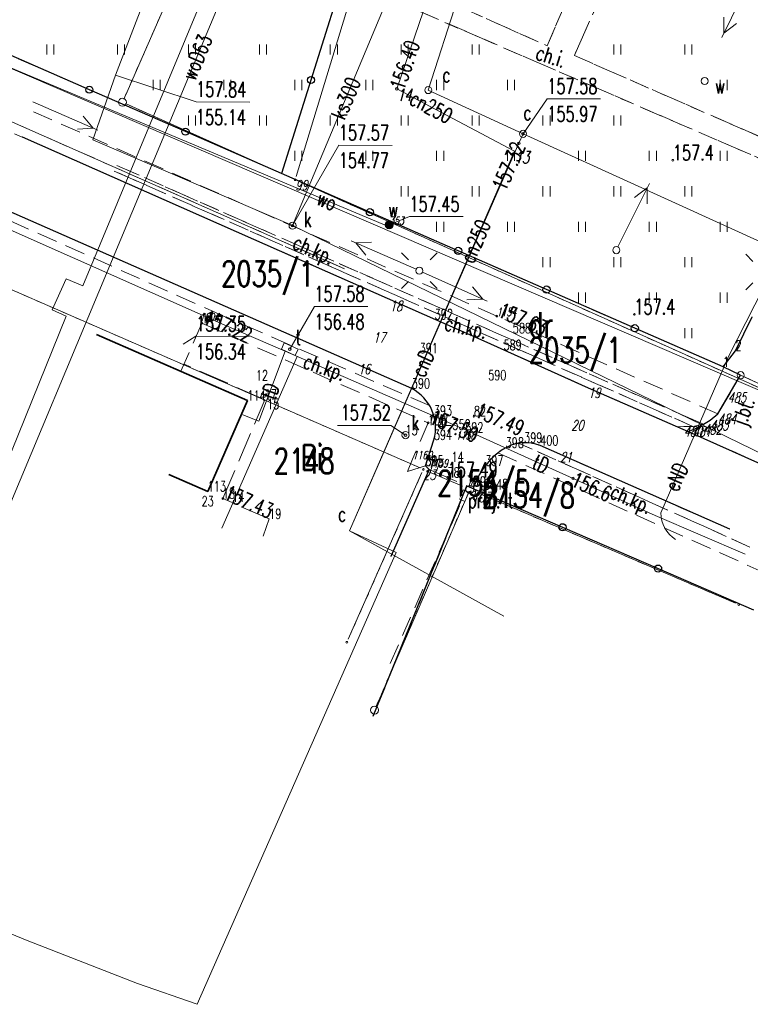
# Model space of a CAD drawing. Header units: metres. Extents: x 8438757 to 16876328, y 5732263 to 11465158.
# Tile 14 of 19: x 16876006 to 16876078, y 11464920 to 11465017. Entities that reach past the tile are written whole.
import ezdxf
from ezdxf.enums import TextEntityAlignment as Align

# ---------------------------------------------------------------- set-up
doc = ezdxf.new("R2010")
doc.units = ezdxf.units.M
doc.header["$MEASUREMENT"] = 0
for name, pattern in [('2_1', [0]), ('2_KTCR02', [3, 2, -1]), ('2_KTJZ01', [4, 3, -1]), ('2_KTKR01', [0]), ('2_KTPL01', [4, 3, -1]), ('2_PTTU', [2.1, 1.4, -0.7]), ('3_EGBB01', [0]), ('4_1', [0]), ('4_SUPC_01', [0]), ('4_SUPC_P_01', [3, 2, -1]), ('4_SUPE_01', [0]), ('4_SUPK_01', [0]), ('4_SUPT_01', [0]), ('4_SUPT_P_01', [3, 2, -1]), ('4_SUPW_01', [0]), ('4_SUUS_P_17', [1.6, 0.8, -0.8]), ('GDE', [0]), ('GUZ', [1.4, 0.7, -0.7])]:
    doc.linetypes.add(name, pattern=pattern)
doc.layers.get('0').update_dxf_attribs({"color": 250, "linetype": 'CONTINUOUS', "lineweight": 100})
for name, color, linetype, lineweight in [('Dzialki', 7, 'GDE', 18), ('EGBB_L_1', 7, '3_EGBB01', 35), ('KTCR_E_T_1', 7, 'CONTINUOUS', 15), ('KTCR_L_1', 7, '2_KTCR02', 18), ('KTJZ_E_T_0', 7, 'CONTINUOUS', 15), ('KTJZ_L_0', 7, '2_KTJZ01', 18), ('KTKR_L_0', 7, '2_KTKR01', 25), ('KTOK_L_1', 7, '2_1', 18), ('KTOK_L_4', 7, 'CONTINUOUS', 25), ('KTPL_L_0', 7, '2_KTPL01', 18), ('Numery_dzialek', 7, 'CONTINUOUS', 18), ('Numery_uzytkow', 7, 'CONTINUOUS', 25), ('PIKIETY_2_T_0', 5, 'CONTINUOUS', 18), ('PIKIETY_3_T_0', 255, 'CONTINUOUS', 0), ('PIKIETY_T_0', 6, 'CONTINUOUS', 18), ('PIKIETY_T_1', 5, 'CONTINUOUS', 18), ('PTTU_L_2', 7, '2_PTTU', 18), ('Punkty', 7, 'CONTINUOUS', 18), ('RTPW_T_0', 7, 'CONTINUOUS', 15), ('RTPW_T_1', 7, 'CONTINUOUS', 15), ('SUPC_E_T_1', 7, 'CONTINUOUS', 15), ('SUPC_L_1', 200, '4_SUPC_01', 18), ('SUPE_E_T_3', 1, 'CONTINUOUS', 15), ('SUPE_L_3', 1, '4_SUPE_01', 18), ('SUPK_E_T_4', 34, 'CONTINUOUS', 15), ('SUPK_L_4', 34, '4_SUPK_01', 18), ('SUPP_L_1', 7, '4_SUPC_P_01', 18), ('SUPP_L_6', 30, '4_SUPT_P_01', 18), ('SUPS_E_T_6', 30, 'CONTINUOUS', 18), ('SUPS_L_6', 30, '4_SUUS_P_17', 18), ('SUPT_E_T_0', 30, 'CONTINUOUS', 15), ('SUPT_L_0', 30, '4_SUPT_01', 18), ('SUPW_E_T_0', 5, 'CONTINUOUS', 15), ('SUPW_L_0', 5, '4_SUPW_01', 18), ('SUSM_T_0', 7, 'CONTINUOUS', 18), ('SUSM_T_3', 7, 'CONTINUOUS', 18), ('SUTC_T_0', 200, 'CONTINUOUS', 18), ('SUTK_T_0', 7, 'CONTINUOUS', 18), ('SUTT_T_0', 30, 'CONTINUOUS', 18), ('SUTW_T_0', 5, 'CONTINUOUS', 18), ('SUUC_E_T_7', 200, 'CONTINUOUS', 15), ('SUUC_T_0', 200, 'CONTINUOUS', 18), ('SUUK_E_T_9', 34, 'CONTINUOUS', 15), ('SUUK_T_2', 34, 'CONTINUOUS', 18), ('SUUT_E_T_9', 30, 'CONTINUOUS', 15), ('SUUT_T_1', 30, 'CONTINUOUS', 18), ('SUUW_E_T_10', 5, 'CONTINUOUS', 15), ('SUUW_E_T_5', 7, 'CONTINUOUS', 15), ('SUUW_T_3', 5, 'CONTINUOUS', 18), ('SUUW_T_7', 7, 'CONTINUOUS', 15), ('Uzytki', 7, 'GUZ', 18)]:
    doc.layers.add(name, color=color, linetype=linetype, lineweight=lineweight)
doc.styles.get("Standard").update_dxf_attribs({"font": 'Simplex.SHX', "width": 0.75})

# ---------------------------------------------------------------- blocks, each defined once
blk = doc.blocks.new('GRO')
at = {"linetype": 'Continuous'}
blk.add_circle((0, 0), 0.09, dxfattribs=at)
blk = doc.blocks.new('GRT')
at = {"linetype": 'Continuous'}
blk.add_circle((0, 0), 0.4, dxfattribs=at)
blk = doc.blocks.new('2_PTTU04')
at = {"linetype": 'Continuous'}
for p, q in [((-0.35, -0.5), (-0.35, 0.5)), ((0.35, -0.5), (0.35, 0.5))]:
    blk.add_line(p, q, dxfattribs=at)
blk = doc.blocks.new('2_RTPW01')
at = {"linetype": 'Continuous'}
blk.add_circle((0, 0), 0.09, dxfattribs=at)
blk = doc.blocks.new('2_RTPW02')
at = {"linetype": 'Continuous'}
blk.add_circle((0, 0), 0.09, dxfattribs=at)
blk = doc.blocks.new('4_SUSM04_01')
at = {"linetype": 'Continuous'}
blk.add_circle((0, 0), 0.35, dxfattribs=at)
blk = doc.blocks.new('4_SUSM01_01')
at = {"linetype": 'Continuous'}
for p, q in [((-1.0607, 1.0607), (-1.7678, 1.7678)), ((1.0607, 1.0607), (1.7678, 1.7678)), ((-1.0607, -1.0607), (-1.7678, -1.7678)), ((1.0607, -1.0607), (1.7678, -1.7678))]:
    blk.add_line(p, q, dxfattribs=at)
blk = doc.blocks.new('4_SUSM01')
at = {"linetype": 'Continuous'}
for p, q in [((-1.0607, 1.0607), (-1.7678, 1.7678)), ((1.0607, 1.0607), (1.7678, 1.7678)), ((-1.0607, -1.0607), (-1.7678, -1.7678)), ((1.0607, -1.0607), (1.7678, -1.7678))]:
    blk.add_line(p, q, dxfattribs=at)
blk.add_circle((0, 0), 0.35, dxfattribs=at)
blk = doc.blocks.new('4_SUPS01_02')
at = {"linetype": 'Continuous'}
blk.add_circle((0, 0), 0.125, dxfattribs=at)
blk = doc.blocks.new('4_SUPS01_05')
at = {"linetype": 'Continuous'}
blk.add_circle((0, 0), 0.125, dxfattribs=at)
blk = doc.blocks.new('4_SUPS01_07')
at = {"linetype": 'Continuous'}
blk.add_circle((0, 0), 0.125, dxfattribs=at)
blk = doc.blocks.new('4_SUPS01_08')
at = {"linetype": 'Continuous'}
blk.add_circle((0, 0), 0.125, dxfattribs=at)
blk = doc.blocks.new('4_SUUS15_02')
at = {"linetype": 'Continuous'}
blk.add_circle((0, 0), 0.35, dxfattribs=at)
blk = doc.blocks.new('4_SUUS15_05')
at = {"linetype": 'Continuous'}
blk.add_circle((0, 0), 0.35, dxfattribs=at)
blk = doc.blocks.new('4_SUUS15_07B')
at = {"linetype": 'Continuous'}
for p, q in [((0.75, 0.35), (-0.75, 0.35)), ((-0.75, 0.35), (-0.75, -0.35)), ((0.75, -0.35), (0.75, 0.35)), ((-0.75, -0.35), (0.75, -0.35))]:
    blk.add_line(p, q, dxfattribs=at)
blk = doc.blocks.new('4_SUUS25')
at = {"linetype": 'Continuous'}
for radius in [0.4, 0.35, 0.3, 0.25, 0.2, 0.15, 0.1, 0.05, 0.0143]:
    blk.add_circle((0, 0), radius, dxfattribs=at)
blk = doc.blocks.new('4_SUUS15_08')
at = {"linetype": 'Continuous'}
blk.add_circle((0, 0), 0.35, dxfattribs=at)
blk = doc.blocks.new('JABLON2031')
at = {"layer": 'Dzialki'}
for p, q in [((8437285.309, 5732552.095), (8437313.561, 5732645.125)), ((8437300.083, 5732632.129), (8437268.472, 5732560.152)), ((8437268.88, 5732559.093), (8437284.9, 5732551.909)), ((8437285.52, 5732551.631), (8437458.5, 5732474.047)), ((8437297.548, 5732523.306), (8437250.502, 5732543.834)), ((8437290.448, 5732506.411), (8437297.722, 5732522.859)), ((8437301.725, 5732521.506), (8437298.172, 5732523.036)), ((8437293.357, 5732500.134), (8437302.143, 5732520.456)), ((8437328.687, 5732509.954), (8437303.195, 5732520.875))]:
    blk.add_line(p, q, dxfattribs=at)
at = {"layer": 'EGBB_L_1', "linetype": '3_EGBB01'}
for p, q in [((8437280.5, 5732529.97), (8437265.6, 5732536.49)), ((8437276.57, 5732520.99), (8437280.5, 5732529.97)), ((8437272.745, 5732522.677), (8437276.57, 5732520.99))]:
    blk.add_line(p, q, dxfattribs=at)
at = {"layer": 'KTCR_L_1', "linetype": '2_KTCR02'}
for p, q in [((8437310.079, 5732565.005), (8437317.488, 5732582.128)), ((8437320.209, 5732580.859), (8437312.772, 5732564.034)), ((8437277.206, 5732579.626), (8437310.079, 5732565.005)), ((8437337.902, 5732550.915), (8437289.92, 5732571.663)), ((8437235.535, 5732565.988), (8437281.084, 5732545.914)), ((8437312.772, 5732564.034), (8437338.795, 5732552.64)), ((8437305.109, 5732538.312), (8437259.212, 5732558.539)), ((8437324.473, 5732527.418), (8437267.32, 5732552.63)), ((8437267.59, 5732553.19), (8437325.52, 5732527.62)), ((8437278.062, 5732538.336), (8437250.341, 5732550.709)), ((8437281.084, 5732545.914), (8437303.84, 5732535.86)), ((8437298.474, 5732529.472), (8437278.062, 5732538.336)), ((8437326.95, 5732528.65), (8437305.109, 5732538.312)), ((8437273.93, 5732532.87), (8437275.99, 5732537.6)), ((8437275.99, 5732537.6), (8437298.33, 5732527.769)), ((8437303.84, 5732535.86), (8437314.14, 5732531.23)), ((8437314.14, 5732531.23), (8437322.934, 5732527.356)), ((8437326.95, 5732528.65), (8437326.17, 5732528.02)), ((8437298.33, 5732527.769), (8437296.8, 5732524.18)), ((8437322.934, 5732527.356), (8437323.58, 5732527.4)), ((8437323.58, 5732527.4), (8437324.473, 5732527.418)), ((8437326.17, 5732528.02), (8437325.52, 5732527.62)), ((8437298.06, 5732523.53), (8437298.9, 5732526.08)), ((8437330.11, 5732515.5), (8437307.327, 5732525.74)), ((8437305.231, 5732524.8), (8437331.024, 5732513.187)), ((8437296.8, 5732524.18), (8437296.281, 5732522.971)), ((8437296.281, 5732522.971), (8437298.06, 5732523.53))]:
    blk.add_line(p, q, dxfattribs=at)
for centre, radius, start, end in [((8437294.694, 5732527.275), 4.373, 344.14071, 30.16252), ((8437310.575, 5732517.669), 8.911, 120.9678, 126.85301), ((8437307.729, 5732522.199), 3.565, 96.48065, 119.2056)]:
    blk.add_arc(centre, radius, start, end, dxfattribs=at)
at = {"layer": 'KTJZ_L_0', "linetype": '2_KTKR01'}
for p, q in [((8437258.24, 5732555.993), (8437281.084, 5732545.914)), ((8437296.72, 5732531.15), (8437253.92, 5732549.98)), ((8437281.084, 5732545.914), (8437303.841, 5732535.865)), ((8437303.841, 5732535.865), (8437314.14, 5732531.23)), ((8437314.14, 5732531.23), (8437324.01, 5732526.921)), ((8437324.01, 5732526.921), (8437331.156, 5732523.733)), ((8437298.06, 5732523.53), (8437298.9, 5732526.08)), ((8437328.12, 5732517.26), (8437309.4, 5732525.52)), ((8437302.85, 5732521.48), (8437302.17, 5732521.54))]:
    blk.add_line(p, q, dxfattribs=at)
at = {"layer": 'KTJZ_L_0', "linetype": '2_KTJZ01'}
for p, q in [((8437328.141, 5732530.681), (8437329.19, 5732532.471)), ((8437331.754, 5732531.296), (8437329.19, 5732532.471)), ((8437326.95, 5732528.65), (8437328.141, 5732530.681)), ((8437326.95, 5732528.65), (8437326.17, 5732528.02)), ((8437324.678, 5732527.16), (8437325.52, 5732527.62)), ((8437326.17, 5732528.02), (8437325.52, 5732527.62)), ((8437324.01, 5732526.921), (8437324.281, 5732527.006)), ((8437331.156, 5732523.733), (8437324.01, 5732526.921)), ((8437324.281, 5732527.006), (8437324.678, 5732527.16)), ((8437298.06, 5732523.53), (8437298.42, 5732523.16)), ((8437298.06, 5732523.53), (8437298.42, 5732523.16)), ((8437298.42, 5732523.16), (8437294.64, 5732514.57)), ((8437298.42, 5732523.16), (8437302.17, 5732521.54)), ((8437292.92, 5732498.787), (8437302.17, 5732521.54))]:
    blk.add_line(p, q, dxfattribs=at)
at = {"layer": 'KTJZ_L_0', "linetype": '2_KTKR01'}
for centre, radius, start, end in [((8437294.694, 5732527.275), 4.373, 344.14071, 62.39279), ((8437309.775, 5732519.004), 7.354, 120.9771, 160.33013), ((8437307.92, 5732521.768), 4.034, 68.46812, 118.57994)]:
    blk.add_arc(centre, radius, start, end, dxfattribs=at)
at = {"layer": 'KTKR_L_0', "linetype": '2_KTKR01'}
for p, q in [((8437258.24, 5732555.993), (8437281.084, 5732545.914)), ((8437296.72, 5732531.15), (8437253.92, 5732549.98)), ((8437281.084, 5732545.914), (8437303.841, 5732535.865)), ((8437328.68, 5732534.88), (8437330.32, 5732538.24)), ((8437303.841, 5732535.865), (8437314.14, 5732531.23)), ((8437327.46, 5732533.29), (8437328.68, 5732534.88)), ((8437326.95, 5732528.65), (8437329.19, 5732532.471)), ((8437314.14, 5732531.23), (8437324.01, 5732526.921)), ((8437326.17, 5732528.02), (8437326.95, 5732528.65)), ((8437324.678, 5732527.16), (8437325.52, 5732527.62)), ((8437325.52, 5732527.62), (8437326.17, 5732528.02)), ((8437324.01, 5732526.921), (8437324.281, 5732527.006)), ((8437324.01, 5732526.921), (8437331.156, 5732523.733)), ((8437324.281, 5732527.006), (8437324.678, 5732527.16)), ((8437298.06, 5732523.53), (8437298.9, 5732526.08)), ((8437328.12, 5732517.26), (8437309.4, 5732525.52)), ((8437298.06, 5732523.53), (8437298.42, 5732523.16)), ((8437298.42, 5732523.16), (8437294.64, 5732514.57)), ((8437292.92, 5732498.787), (8437302.17, 5732521.54))]:
    blk.add_line(p, q, dxfattribs=at)
for centre, radius, start, end in [((8437294.694, 5732527.275), 4.373, 344.14071, 62.39279), ((8437309.775, 5732519.004), 7.354, 120.9771, 160.33013), ((8437307.92, 5732521.768), 4.034, 68.46812, 118.57994)]:
    blk.add_arc(centre, radius, start, end, dxfattribs=at)
at = {"layer": 'KTOK_L_1'}
for p, q in [((8437329.19, 5732532.471), (8437329.563, 5732532.3)), ((8437329.563, 5732532.3), (8437331.381, 5732531.467))]:
    blk.add_line(p, q, dxfattribs=at)
blk.add_circle((8437329.19, 5732532.471), 0.35, dxfattribs=at)
at = {"layer": 'KTOK_L_4'}
for p, q in [((8437289.662, 5732570.842), (8437286.764, 5732561.614)), ((8437264.881, 5732560.658), (8437255.389, 5732564.794)), ((8437286.764, 5732561.614), (8437283.866, 5732552.385)), ((8437274.373, 5732556.521), (8437264.881, 5732560.658)), ((8437283.866, 5732552.385), (8437274.373, 5732556.521)), ((8437292.585, 5732548.566), (8437283.866, 5732552.385)), ((8437301.304, 5732544.747), (8437292.585, 5732548.566)), ((8437310.022, 5732540.928), (8437301.304, 5732544.747)), ((8437318.741, 5732537.109), (8437310.022, 5732540.928)), ((8437327.46, 5732533.29), (8437318.741, 5732537.109)), ((8437329.19, 5732532.471), (8437327.46, 5732533.29)), ((8437302.17, 5732521.54), (8437311.605, 5732517.457)), ((8437311.605, 5732517.457), (8437321.04, 5732513.374)), ((8437321.04, 5732513.374), (8437330.475, 5732509.291))]:
    blk.add_line(p, q, dxfattribs=at)
for centre in [(8437286.764, 5732561.614), (8437264.881, 5732560.658), (8437274.373, 5732556.521), (8437292.585, 5732548.566), (8437301.304, 5732544.747), (8437310.022, 5732540.928), (8437318.741, 5732537.109), (8437311.605, 5732517.457), (8437321.04, 5732513.374)]:
    blk.add_circle(centre, 0.35, dxfattribs=at)
at = {"layer": 'KTPL_L_0', "linetype": '2_KTPL01'}
for p, q in [((8437330.32, 5732538.24), (8437328.68, 5732534.88)), ((8437328.68, 5732534.88), (8437327.46, 5732533.29)), ((8437282.2, 5732530.05), (8437274.234, 5732533.569)), ((8437327.46, 5732533.29), (8437329.19, 5732532.471)), ((8437273.93, 5732532.87), (8437280.5, 5732529.97)), ((8437329.19, 5732532.471), (8437331.754, 5732531.296)), ((8437280.5, 5732529.97), (8437276.57, 5732520.99)), ((8437278.07, 5732520.28), (8437282.2, 5732530.05)), ((8437276.57, 5732520.99), (8437272.745, 5732522.677)), ((8437282.63, 5732518.28), (8437278.07, 5732520.28)), ((8437282.03, 5732516.57), (8437282.63, 5732518.28))]:
    blk.add_line(p, q, dxfattribs=at)
at = {"layer": 'PTTU_L_2', "linetype": '2_PTTU'}
for p, q in [((8437310.079, 5732565.005), (8437317.488, 5732582.128)), ((8437217.419, 5732581.338), (8437283.866, 5732552.385)), ((8437320.209, 5732580.859), (8437312.772, 5732564.034)), ((8437277.206, 5732579.626), (8437310.079, 5732565.005)), ((8437337.902, 5732550.915), (8437289.92, 5732571.663)), ((8437312.772, 5732564.034), (8437338.795, 5732552.64)), ((8437267.32, 5732552.63), (8437324.47, 5732527.42)), ((8437325.52, 5732527.62), (8437267.59, 5732553.19)), ((8437283.866, 5732552.385), (8437327.46, 5732533.29)), ((8437328.68, 5732534.88), (8437330.32, 5732538.24)), ((8437327.46, 5732533.29), (8437328.68, 5732534.88)), ((8437324.47, 5732527.42), (8437325.52, 5732527.62)), ((8437307.327, 5732525.74), (8437330.11, 5732515.5)), ((8437328.12, 5732517.26), (8437309.4, 5732525.52))]:
    blk.add_line(p, q, dxfattribs=at)
blk.add_arc((8437307.982, 5732522.04), 3.758, 67.82898, 100.0346, dxfattribs=at)
at = {"layer": 'SUPC_L_1', "linetype": '4_SUPC_01'}
for p, q in [((8437295.24, 5732560.74), (8437313.433, 5732614.18)), ((8437303.703, 5732577.373), (8437298.347, 5732560.62)), ((8437278.863, 5732576.422), (8437264.234, 5732541.295)), ((8437295.24, 5732560.74), (8437306.86, 5732554.58)), ((8437298.347, 5732560.62), (8437307.705, 5732556.301)), ((8437307.705, 5732556.301), (8437307.296, 5732555.367)), ((8437307.705, 5732556.301), (8437364.744, 5732530.337)), ((8437307.296, 5732555.367), (8437290.56, 5732517.1)), ((8437306.86, 5732554.58), (8437290.56, 5732517.1))]:
    blk.add_line(p, q, dxfattribs=at)
at = {"layer": 'SUPC_L_1', "linetype": '4_1'}
for p, q in [((8437313.433, 5732614.18), (8437295.24, 5732560.74)), ((8437303.703, 5732577.373), (8437298.347, 5732560.62)), ((8437278.863, 5732576.422), (8437264.234, 5732541.295)), ((8437295.24, 5732560.74), (8437306.86, 5732554.58)), ((8437298.347, 5732560.62), (8437307.705, 5732556.301)), ((8437307.705, 5732556.301), (8437307.296, 5732555.367)), ((8437364.744, 5732530.337), (8437307.705, 5732556.301)), ((8437307.296, 5732555.367), (8437290.56, 5732517.1)), ((8437306.86, 5732554.58), (8437290.56, 5732517.1)), ((8437262.578, 5732541.982), (8437261.22, 5732538.94)), ((8437264.234, 5732541.295), (8437262.578, 5732541.982)), ((8437261.22, 5732538.94), (8437262.58, 5732538.298)), ((8437262.58, 5732538.298), (8437252.665, 5732513.795)), ((8437290.56, 5732517.1), (8437305.823, 5732508.668)), ((8437290.56, 5732517.1), (8437295.17, 5732514.96)), ((8437295.17, 5732514.96), (8437275.53, 5732470.35)), ((8437258.58, 5732476.72), (8437251.04, 5732479.82)), ((8437269.64, 5732472.42), (8437258.58, 5732476.72)), ((8437275.53, 5732470.35), (8437269.64, 5732472.42))]:
    blk.add_line(p, q, dxfattribs=at)
at = {"layer": 'SUPE_L_3', "linetype": '4_SUPE_01'}
for p, q in [((8437327.318, 5732565.807), (8437330.427, 5732572.079)), ((8437327.54, 5732566.255), (8437327.535, 5732567.82)), ((8437327.54, 5732566.255), (8437328.789, 5732567.198)), ((8437265.717, 5732556.656), (8437259.302, 5732559.458)), ((8437265.259, 5732556.857), (8437264.256, 5732558.058)), ((8437265.259, 5732556.857), (8437263.695, 5732556.776)), ((8437317.07, 5732545.13), (8437320.179, 5732551.402)), ((8437318.708, 5732550.01), (8437319.957, 5732550.954)), ((8437319.962, 5732549.389), (8437319.957, 5732550.954)), ((8437327.989, 5732534.303), (8437335.642, 5732549.38)), ((8437297.148, 5732542.928), (8437290.733, 5732545.73)), ((8437292.754, 5732545.611), (8437291.191, 5732545.53)), ((8437292.194, 5732544.328), (8437291.191, 5732545.53)), ((8437304.174, 5732539.778), (8437297.788, 5732542.645)), ((8437303.718, 5732539.983), (8437302.727, 5732541.195)), ((8437303.718, 5732539.983), (8437302.154, 5732539.918)), ((8437321.307, 5732518.883), (8437327.989, 5732534.303))]:
    blk.add_line(p, q, dxfattribs=at)
blk.add_arc((8437324.428, 5732518.899), 3.121, 180.28841, 237.92824, dxfattribs=at)
at = {"layer": 'SUPK_L_4', "linetype": '4_SUPK_01'}
for p, q in [((8437312.744, 5732613.646), (8437284.945, 5732547.235)), ((8437282.726, 5732601.908), (8437267.463, 5732562.086)), ((8437284.945, 5732547.235), (8437265.23, 5732555.7)), ((8437284.945, 5732547.235), (8437331.533, 5732524.576))]:
    blk.add_line(p, q, dxfattribs=at)
at = {"layer": 'SUPK_L_4', "linetype": '4_1'}
for p, q in [((8437284.945, 5732547.235), (8437312.744, 5732613.646)), ((8437282.726, 5732601.908), (8437267.463, 5732562.086)), ((8437267.463, 5732562.086), (8437265.23, 5732555.7)), ((8437265.23, 5732555.7), (8437284.945, 5732547.235)), ((8437284.945, 5732547.235), (8437331.533, 5732524.576))]:
    blk.add_line(p, q, dxfattribs=at)
at = {"layer": 'SUPP_L_1', "linetype": '4_SUPC_P_01'}
blk.add_line((8437290.08, 5732542.98), (8437196.09, 5732584.47), dxfattribs=at)
at = {"layer": 'SUPP_L_1', "linetype": '4_1'}
blk.add_line((8437290.08, 5732542.98), (8437196.09, 5732584.47), dxfattribs=at)
at = {"layer": 'SUPP_L_6', "linetype": '4_SUPT_P_01'}
blk.add_line((8437294.594, 5732504.012), (8437301.68, 5732520.128), dxfattribs=at)
at = {"layer": 'SUPS_L_6', "linetype": '4_SUUS_P_17'}
for p, q in [((8437301.8, 5732521.166), (8437301.404, 5732520.247)), ((8437302.351, 5732520.928), (8437301.8, 5732521.166)), ((8437301.955, 5732520.01), (8437302.351, 5732520.928)), ((8437301.404, 5732520.247), (8437301.955, 5732520.01))]:
    blk.add_line(p, q, dxfattribs=at)
at = {"layer": 'SUPT_L_0', "linetype": '4_SUPT_01'}
for p, q in [((8437250.877, 5732549.556), (8437278.205, 5732537.454)), ((8437278.205, 5732537.454), (8437284.206, 5732534.838)), ((8437277.95, 5732517.376), (8437285.403, 5732534.317)), ((8437284.206, 5732534.838), (8437281.627, 5732527.934)), ((8437284.206, 5732534.838), (8437302.4, 5732526.908)), ((8437281.627, 5732527.934), (8437280.05, 5732528.566)), ((8437302.4, 5732526.908), (8437312.641, 5732522.28)), ((8437312.641, 5732522.28), (8437320.738, 5732518.62)), ((8437320.738, 5732518.62), (8437329.642, 5732514.799))]:
    blk.add_line(p, q, dxfattribs=at)
at = {"layer": 'SUPW_L_0', "linetype": '4_SUPW_01'}
for p, q in [((8437254.261, 5732513.076), (8437281.104, 5732577.28)), ((8437252.81, 5732564.64), (8437332.41, 5732530.37)), ((8437294.48, 5732547.13), (8437252.81, 5732564.64)), ((8437294.49, 5732547.32), (8437294.48, 5732547.13))]:
    blk.add_line(p, q, dxfattribs=at)
at = {"layer": 'SUPW_L_0', "linetype": '4_1'}
for p, q in [((8437254.261, 5732513.076), (8437281.104, 5732577.28)), ((8437294.48, 5732547.13), (8437252.81, 5732564.64)), ((8437332.41, 5732530.37), (8437252.81, 5732564.64)), ((8437294.49, 5732547.32), (8437294.48, 5732547.13))]:
    blk.add_line(p, q, dxfattribs=at)
at = {"layer": 'SUTC_T_0', "linetype": 'Continuous'}
for p, q in [((8437307.705, 5732556.301), (8437310.1, 5732559.762)), ((8437310.1, 5732559.762), (8437315.366, 5732559.762))]:
    blk.add_line(p, q, dxfattribs=at)
at = {"layer": 'SUTK_T_0', "linetype": 'Continuous'}
for p, q in [((8437267.463, 5732562.086), (8437275.416, 5732559.463)), ((8437275.416, 5732559.463), (8437280.735, 5732559.421)), ((8437284.945, 5732547.235), (8437289.515, 5732555.184)), ((8437289.515, 5732555.184), (8437294.781, 5732555.164)), ((8437274.15, 5732535.52), (8437275.403, 5732536.311)), ((8437275.403, 5732536.311), (8437280.669, 5732536.28)), ((8437289.385, 5732527.515), (8437294.651, 5732527.515)), ((8437296.1, 5732526.55), (8437294.651, 5732527.515))]:
    blk.add_line(p, q, dxfattribs=at)
at = {"layer": 'SUTT_T_0', "linetype": 'Continuous'}
for p, q in [((8437284.673, 5732535.039), (8437287.104, 5732539.247)), ((8437287.104, 5732539.247), (8437292.369, 5732539.247))]:
    blk.add_line(p, q, dxfattribs=at)
at = {"layer": 'SUTW_T_0', "linetype": 'Continuous'}
for p, q in [((8437294.49, 5732547.32), (8437296.483, 5732548.127)), ((8437296.483, 5732548.127), (8437301.803, 5732548.127))]:
    blk.add_line(p, q, dxfattribs=at)
at = {"layer": 'Uzytki'}
for p, q in [((8437300.083, 5732632.129), (8437268.287, 5732559.731)), ((8437268.46, 5732559.281), (8437284.9, 5732551.909)), ((8437285.52, 5732551.631), (8437458.92, 5732473.859)), ((8437297.548, 5732523.306), (8437250.502, 5732543.834)), ((8437290.448, 5732506.411), (8437297.722, 5732522.859)), ((8437302.325, 5732520.878), (8437293.175, 5732499.712)), ((8437328.687, 5732509.954), (8437302.773, 5732521.056))]:
    blk.add_line(p, q, dxfattribs=at)
at = {"layer": 'PTTU_L_2'}
for p in [(8437261.017, 5732564.623), (8437268.017, 5732564.623), (8437275.017, 5732564.623), (8437282.017, 5732564.623), (8437289.017, 5732564.623), (8437296.017, 5732564.623), (8437303.017, 5732564.623), (8437317.017, 5732564.623), (8437324.017, 5732564.623), (8437271.517, 5732561.123), (8437278.517, 5732561.123), (8437285.517, 5732561.123), (8437292.517, 5732561.123), (8437299.517, 5732561.123), (8437306.517, 5732561.123), (8437327.517, 5732561.123), (8437275.017, 5732557.623), (8437282.017, 5732557.623), (8437289.017, 5732557.623), (8437296.017, 5732557.623), (8437303.017, 5732557.623), (8437310.017, 5732557.623), (8437317.017, 5732557.623), (8437285.517, 5732554.123), (8437292.517, 5732554.123), (8437299.517, 5732554.123), (8437306.517, 5732554.123), (8437313.517, 5732554.123), (8437320.517, 5732554.123), (8437327.517, 5732554.123), (8437296.017, 5732550.623), (8437303.017, 5732550.623), (8437310.017, 5732550.623), (8437317.017, 5732550.623), (8437324.017, 5732550.623), (8437299.517, 5732547.123), (8437306.517, 5732547.123), (8437313.517, 5732547.123), (8437320.517, 5732547.123), (8437327.517, 5732547.123), (8437310.017, 5732543.623), (8437317.017, 5732543.623), (8437324.017, 5732543.623), (8437313.517, 5732540.123), (8437320.517, 5732540.123), (8437327.517, 5732540.123), (8437324.017, 5732536.623)]:
    blk.add_blockref('2_PTTU04', p, dxfattribs=at)
at = {"layer": 'Punkty'}
for name, p in [('GRT', (8437268.15, 5732559.42)), ('GRO', (8437285.21, 5732551.77)), ('GRO', (8437297.86, 5732523.17)), ('GRT', (8437302.46, 5732521.19)), ('GRO', (8437329, 5732509.82)), ('GRO', (8437290.31, 5732506.1)), ('GRT', (8437293.04, 5732499.4))]:
    blk.add_blockref(name, p, dxfattribs=at)
at = {"layer": 'RTPW_T_0'}
for p in [(8437322.498, 5732553.694), (8437318.694, 5732538.479)]:
    blk.add_blockref('2_RTPW01', p, dxfattribs=at)
at = {"layer": 'RTPW_T_1'}
for p in [(8437305.109, 5732538.312), (8437275.99, 5732537.6), (8437302.86, 5732528.42), (8437298.33, 5732527.77), (8437300.26, 5732522.37), (8437278.07, 5732520.28)]:
    blk.add_blockref('2_RTPW02', p, dxfattribs=at)
at = {"layer": 'SUSM_T_0'}
for name, p in [('4_SUSM01_01', (8437297.468, 5732542.788)), ('4_SUSM01', (8437331.47, 5732542.65))]:
    blk.add_blockref(name, p, dxfattribs=at)
at = {"layer": 'SUSM_T_3'}
for p in [(8437316.915, 5732544.816), (8437297.468, 5732542.788)]:
    blk.add_blockref('4_SUSM04_01', p, dxfattribs=at)
at = {"layer": 'SUTC_T_0'}
for p in [(8437295.24, 5732560.74), (8437307.705, 5732556.301), (8437307.296, 5732555.367)]:
    blk.add_blockref('4_SUPS01_02', p, dxfattribs=at)
at = {"layer": 'SUTK_T_0'}
for p in [(8437284.945, 5732547.235), (8437296.1, 5732526.55)]:
    blk.add_blockref('4_SUPS01_05', p, dxfattribs=at)
at = {"layer": 'SUTT_T_0'}
for p in [(8437284.673, 5732535.039), (8437312.641, 5732522.28)]:
    blk.add_blockref('4_SUPS01_07', p, dxfattribs=at)
at = {"layer": 'SUTW_T_0'}
blk.add_blockref('4_SUPS01_08', (8437294.49, 5732547.32), dxfattribs=at)
at = {"layer": 'SUUC_T_0'}
for p in [(8437298.347, 5732560.62), (8437307.705, 5732556.301)]:
    blk.add_blockref('4_SUUS15_02', p, dxfattribs=at)
at = {"layer": 'SUUK_T_2'}
for p in [(8437284.945, 5732547.235), (8437296.1, 5732526.55)]:
    blk.add_blockref('4_SUUS15_05', p, dxfattribs=at)
at = {"layer": 'SUUT_T_1', "rotation": 335.8356649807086}
blk.add_blockref('4_SUUS15_07B', (8437284.673, 5732535.039), dxfattribs=at)
at = {"layer": 'SUUW_T_3'}
blk.add_blockref('4_SUUS15_08', (8437325.634, 5732561.516), dxfattribs=at)
at = {"layer": 'SUUW_T_7'}
blk.add_blockref('4_SUUS25', (8437294.49, 5732547.32), dxfattribs=at)
at = {"layer": 'KTCR_E_T_1', "width": 0.7}
for s, rotation, p in [('ch.i.', 342.74105, (8437310.476, 5732564.002)), ('ch.kp.', 336.18359, (8437286.946, 5732544.646)), ('ch.kp.', 348.02387, (8437302.022, 5732536.984)), ('ch.kp.', 341.56505, (8437288.034, 5732533.025)), ('ch.kp.', 336.70222, (8437318.302, 5732520.028))]:
    blk.add_text(s, height=1.5, rotation=rotation, dxfattribs=at).set_placement(p, align=Align.MIDDLE)
at = {"layer": 'KTJZ_E_T_0', "width": 0.7}
blk.add_text('j.bt.', height=1.5, rotation=70.2157, dxfattribs=at).set_placement((8437329.637, 5732528.823), align=Align.MIDDLE)
at = {"layer": 'Numery_dzialek', "width": 0.7}
for p in [(8437277.898, 5732543.733), (8437308.286, 5732536.192)]:
    blk.add_text('2035/1', height=2.5, dxfattribs=at).set_placement(p, align=Align.TOP_LEFT)
blk.add_text('2148', height=2.5, dxfattribs=at).set_placement((8437286.095, 5732523.997), align=Align.MIDDLE)
for s, p in [('2154/5', (8437299.246, 5732520.564)), ('2154/8', (8437303.676, 5732519.359))]:
    blk.add_text(s, height=2.5, dxfattribs=at).set_placement(p)
at = {"layer": 'Numery_uzytkow', "width": 0.7}
for s, p in [('dr', (8437308.286, 5732536.192)), ('Bi', (8437285.774, 5732523.102)), ('B', (8437303.676, 5732519.359))]:
    blk.add_text(s, height=2.5, dxfattribs=at).set_placement(p)
at = {"layer": 'PIKIETY_2_T_0', "oblique": 15, "width": 0.7}
for s, p in [('14', (8437295.24, 5732560.74)), ('13', (8437306.86, 5732554.58))]:
    blk.add_text(s, height=1.2, dxfattribs=at).set_placement(p, align=Align.TOP_LEFT)
at = {"layer": 'PIKIETY_3_T_0', "oblique": 15, "width": 0.7}
for s, p in [('353', (8437294.49, 5732547.32)), ('1154', (8437305.11, 5732538.31)), ('1604', (8437275.75, 5732537.79)), ('1161', (8437298.33, 5732527.77)), ('1158', (8437301.08, 5732526.12)), ('1160', (8437296.8, 5732524.18)), ('1159', (8437298.36, 5732523.37))]:
    blk.add_text(s, height=0.8, dxfattribs=at).set_placement(p)
at = {"layer": 'PIKIETY_T_0', "oblique": 15, "width": 0.7}
for s, p in [('99', (8437285.22, 5732551.73)), ('18', (8437294.56, 5732539.8)), ('17', (8437292.91, 5732536.69)), ('16', (8437291.41, 5732533.57)), ('19', (8437314.14, 5732531.23)), ('485', (8437327.92, 5732530.76)), ('484', (8437326.95, 5732528.65)), ('20', (8437312.47, 5732528.02)), ('480', (8437323.58, 5732527.4)), ('481', (8437324.47, 5732527.42)), ('482', (8437325.52, 5732527.62)), ('483', (8437326.17, 5732528.02)), ('21', (8437311.34, 5732524.87)), ('23', (8437297.87, 5732523.13)), ('17', (8437302.47, 5732521.16)), ('107', (8437302.69, 5732520.92))]:
    blk.add_text(s, height=1, dxfattribs=at).set_placement(p, align=Align.TOP_LEFT)
at = {"layer": 'PIKIETY_T_1', "width": 0.7}
for s, p in [('392', (8437298.98, 5732537.98)), ('14', (8437275.99, 5732537.6)), ('588', (8437306.69, 5732536.61)), ('588', (8437306.69, 5732536.61)), ('589', (8437305.78, 5732534.95)), ('391', (8437297.5, 5732534.63)), ('2', (8437328.68, 5732534.88)), ('1', (8437327.46, 5732533.29)), ('12', (8437281.33, 5732531.96)), ('390', (8437296.72, 5732531.15)), ('590', (8437304.26, 5732531.98)), ('114', (8437280.5, 5732529.97)), ('17', (8437282.2, 5732530.05)), ('15', (8437282.43, 5732529.13)), ('393', (8437298.9, 5732528.47)), ('82', (8437302.86, 5732528.42)), ('100', (8437298.31, 5732527.54)), ('13', (8437296.1, 5732526.55)), ('4-352', (8437299.35, 5732527.08)), ('592', (8437302, 5732526.8)), ('592', (8437302, 5732526.8)), ('394', (8437298.9, 5732526.08)), ('398', (8437305.99, 5732525.31)), ('399', (8437307.81, 5732525.8)), ('400', (8437309.4, 5732525.52)), ('395', (8437298.06, 5732523.53)), ('81', (8437298.06, 5732523.53)), ('14', (8437300.65, 5732523.91)), ('397', (8437303.98, 5732523.53)), ('77', (8437298.42, 5732523.16)), ('78', (8437300.26, 5732522.37)), ('79', (8437302.17, 5732521.54)), ('396', (8437302.85, 5732521.48)), ('80', (8437302.85, 5732521.48)), ('113', (8437276.57, 5732520.99)), ('4-8948', (8437302.46, 5732521.19)), ('23', (8437275.97, 5732519.53)), ('18', (8437278.07, 5732520.28)), ('14', (8437278.98, 5732519.97)), ('19', (8437282.63, 5732518.28))]:
    blk.add_text(s, height=1, dxfattribs=at).set_placement(p)
at = {"layer": 'RTPW_T_0', "width": 0.7}
for p in [(8437322.498, 5732553.694), (8437318.694, 5732538.479)]:
    blk.add_text('157.4', height=1.5, dxfattribs=at).set_placement(p)
at = {"layer": 'RTPW_T_1', "width": 0.7}
for s, rotation, p in [('157.63', 336.14798, (8437305.11, 5732538.31)), ('157.22', 336.2475, (8437275.99, 5732537.6)), ('157.49', 336.42963, (8437302.86, 5732528.42)), ('157.50', 336.32982, (8437298.33, 5732527.77)), ('157.49', 0.12569, (8437300.26, 5732522.37)), ('157.43', 336.31791, (8437278.07, 5732520.28))]:
    blk.add_text(s, height=1.5, rotation=rotation, dxfattribs=at).set_placement(p)
at = {"layer": 'SUPC_E_T_1', "width": 0.7}
for s, rotation, p in [('cn250', 332.07102, (8437298.643, 5732558.936)), ('cn250', 66.49584, (8437302.994, 5732545.691)), ('cnD', 66.37754, (8437297.793, 5732533.638))]:
    blk.add_text(s, height=1.5, rotation=rotation, dxfattribs=at).set_placement(p, align=Align.MIDDLE)
at = {"layer": 'SUPE_E_T_3', "width": 0.7}
blk.add_text('eND', height=1.5, rotation=66.5713, dxfattribs=at).set_placement((8437322.839, 5732522.418), align=Align.MIDDLE)
at = {"layer": 'SUPK_E_T_4', "width": 0.7}
blk.add_text('ks300', height=1.5, rotation=67.2859, dxfattribs=at).set_placement((8437290.208, 5732559.809), align=Align.MIDDLE)
at = {"layer": 'SUPS_E_T_6', "width": 0.7}
blk.add_text('proj. t', height=1.5, dxfattribs=at).set_placement((8437302.278, 5732519.356))
at = {"layer": 'SUPT_E_T_0', "width": 0.7}
for rotation, p in [(69.37447, (8437282.735, 5732530.879)), (335.67869, (8437309.468, 5732523.714))]:
    blk.add_text('tD', height=1.5, rotation=rotation, dxfattribs=at).set_placement(p, align=Align.MIDDLE)
at = {"layer": 'SUPW_E_T_0', "width": 0.7}
for s, rotation, p in [('woD63', 67.30358, (8437275.491, 5732563.857)), ('wo', 337.20754, (8437288.35, 5732549.706))]:
    blk.add_text(s, height=1.5, rotation=rotation, dxfattribs=at).set_placement(p, align=Align.MIDDLE)
at = {"layer": 'SUTC_T_0', "width": 0.7}
blk.add_text('156.40', height=1.5, rotation=71.19952, dxfattribs=at).set_placement((8437295.24, 5732560.74), align=Align.MIDDLE_LEFT)
for s, p in [('157.58', (8437310.1, 5732561.762)), ('155.97', (8437310.1, 5732559.012))]:
    blk.add_text(s, height=1.5, dxfattribs=at).set_placement(p, align=Align.TOP_LEFT)
blk.add_text('157.32', height=1.5, rotation=66.05374, dxfattribs=at).set_placement((8437307.296, 5732555.367), align=Align.MIDDLE_RIGHT)
at = {"layer": 'SUTK_T_0', "width": 0.7}
for s, rotation, p in [('157.84', 359.54164, (8437275.432, 5732561.463)), ('155.14', 359.54164, (8437275.41, 5732558.713)), ('157.57', 359.77939, (8437289.523, 5732557.184)), ('154.77', 359.77939, (8437289.512, 5732554.434)), ('157.35', 359.67, (8437275.415, 5732538.311)), ('156.34', 359.67, (8437275.399, 5732535.561))]:
    blk.add_text(s, height=1.5, rotation=rotation, dxfattribs=at).set_placement(p, align=Align.TOP_LEFT)
blk.add_text('157.52', height=1.5, dxfattribs=at).set_placement((8437294.651, 5732528.015), align=Align.RIGHT)
at = {"layer": 'SUTT_T_0', "width": 0.7}
for s, p in [('157.58', (8437287.104, 5732541.247)), ('156.48', (8437287.104, 5732538.497))]:
    blk.add_text(s, height=1.5, dxfattribs=at).set_placement(p, align=Align.TOP_LEFT)
blk.add_text('156.6', height=1.5, rotation=335.72279, dxfattribs=at).set_placement((8437312.641, 5732522.28), align=Align.MIDDLE_LEFT)
at = {"layer": 'SUTW_T_0', "width": 0.7}
blk.add_text('157.45', height=1.5, dxfattribs=at).set_placement((8437296.483, 5732548.627))
at = {"layer": 'SUUC_E_T_7', "width": 0.7}
for p in [(8437299.736, 5732561.39), (8437307.736, 5732557.654), (8437289.435, 5732518.015)]:
    blk.add_text('c', height=1.5, dxfattribs=at).set_placement(p)
at = {"layer": 'SUUK_E_T_9', "width": 0.7}
blk.add_text('k', height=1.5, dxfattribs=at).set_placement((8437286.061, 5732547.102))
blk.add_text('k', height=1.5, dxfattribs=at).set_placement((8437296.697, 5732528.536), align=Align.TOP_LEFT)
at = {"layer": 'SUUT_E_T_9', "width": 0.7}
blk.add_text('t', height=1.5, dxfattribs=at).set_placement((8437285.24, 5732535.453))
at = {"layer": 'SUUW_E_T_10', "width": 0.7}
blk.add_text('w', height=1.5, dxfattribs=at).set_placement((8437326.674, 5732561.781), align=Align.TOP_LEFT)
at = {"layer": 'SUUW_E_T_5', "width": 0.7}
blk.add_text('w', height=1.5, dxfattribs=at).set_placement((8437294.403, 5732548.058))

msp = doc.modelspace()

# ---------------------------------------------------------------- block references
at = {"linetype": 'Continuous'}
msp.add_blockref('JABLON2031', (8438747.658, 5732449.394), dxfattribs=at)

doc.saveas('drawing.dxf')
